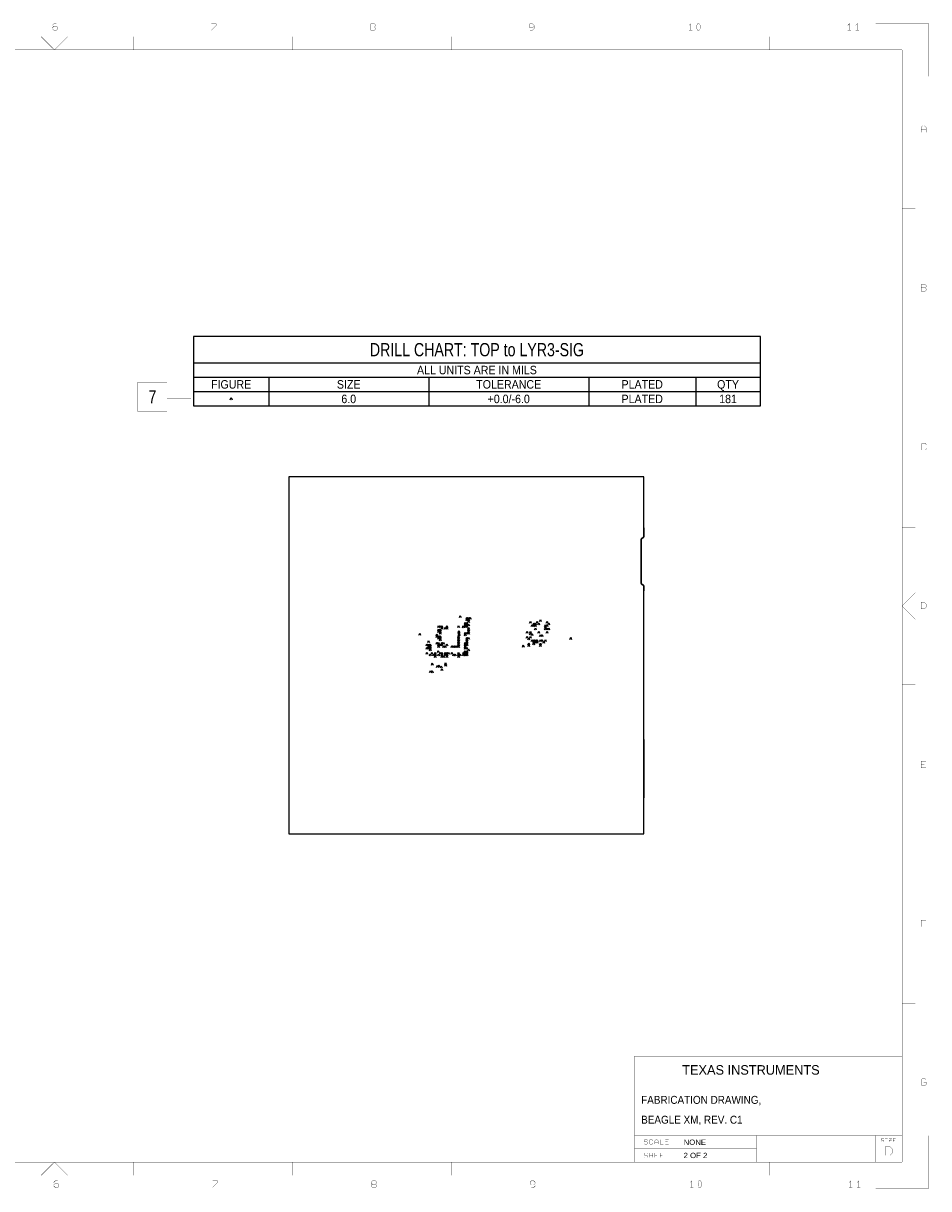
# Model space of a CAD drawing. Extents: x -10328 to 23178, y -9202 to 12802.
# Tile 2 of 2: x 6087 to 23178, y -9202 to 12802. Entities that reach past the tile are written whole.
import ezdxf
from ezdxf.enums import TextEntityAlignment as Align

# ---------------------------------------------------------------- set-up
doc = ezdxf.new("R2010")
doc.units = 0
doc.header["$MEASUREMENT"] = 0
doc.layers.add('1', color=7, linetype='CONTINUOUS')

msp = doc.modelspace()

# ---------------------------------------------------------------- linework, layer by layer
at = {"layer": '1', "const_width": 5}
for points in [[(6713, 12795), (6666, 12795), (6635, 12764), (6635, 12702), (6666, 12671), (6713, 12671), (6728, 12686), (6728, 12733), (6713, 12748), (6666, 12748), (6635, 12717)], [(9635, 12671), (9728, 12764), (9728, 12795), (9635, 12795)], [(12713, 12733), (12651, 12733), (12635, 12717), (12635, 12686), (12651, 12671), (12713, 12671), (12728, 12686), (12728, 12717), (12713, 12733), (12728, 12748), (12728, 12779), (12713, 12795), (12651, 12795), (12635, 12779), (12635, 12748), (12651, 12733)], [(15728, 12748), (15697, 12717), (15651, 12717), (15635, 12733), (15635, 12779), (15651, 12795), (15697, 12795), (15728, 12764), (15728, 12748), (15728, 12702), (15697, 12671), (15651, 12671)], [(18682, 12671), (18682, 12795), (18651, 12764)], [(21682, 12671), (21682, 12795), (21651, 12764)], [(21801, 12764), (21832, 12795), (21832, 12671)], [(23175, 11800), (23175, 12800), (22175, 12800)], [(6925, 12550), (6675, 12300), (6425, 12550)], [(8175, 12300), (8175, 12550)], [(11175, 12550), (11175, 12300)], [(14175, 12300), (14175, 12550)], [(17175, 12550), (17175, 12300)], [(18713, 12671), (18651, 12671)], [(20175, 12300), (20175, 12550)], [(21713, 12671), (21651, 12671)], [(21801, 12671), (21863, 12671)], [(-9825, -8700), (-9825, 12300), (22675, 12300)], [(22675, -8700), (22675, 12300)], [(23128, 10746), (23128, 10839), (23097, 10870), (23066, 10870), (23035, 10839), (23035, 10746)], [(23035, 10792), (23128, 10792)], [(22925, 9300), (22675, 9300)], [(23035, 7808), (23113, 7808)], [(22925, 6300), (22675, 6300)], [(9250, 5725), (8800, 5725), (8800, 6025), (8250, 6025), (8250, 5475), (8800, 5475), (8800, 5725)], [(23128, 4839), (23128, 4854), (23113, 4870), (23051, 4870), (23035, 4854), (23035, 4761), (23051, 4746), (23113, 4746), (23128, 4761), (23128, 4777)], [(22925, 3275), (22675, 3275)], [(22925, 2050), (22675, 1800), (22925, 1550)], [(22925, 325), (22675, 325)], [(23128, -1254), (23035, -1254), (23035, -1130), (23128, -1130)], [(23035, -1192), (23097, -1192)], [(22925, -2700), (22675, -2700)], [(23128, -4130), (23035, -4130), (23035, -4254)], [(23035, -4192), (23097, -4192)], [(22925, -5700), (22675, -5700)], [(22675, -6700), (17625, -6700)], [(17625, -6700), (17625, -7200)], [(17625, -8700), (17625, -7200), (22675, -7200)], [(22675, -7250), (22675, -7200)], [(23128, -7146), (23113, -7130), (23051, -7130), (23035, -7146), (23035, -7239), (23051, -7254), (23113, -7254), (23128, -7239), (23128, -7192), (23082, -7192)], [(17625, -8200), (19925, -8200)], [(17869, -8289), (17859, -8278), (17817, -8278), (17807, -8289), (17807, -8309), (17817, -8320), (17859, -8320), (17869, -8330), (17869, -8351), (17859, -8361), (17817, -8361), (17807, -8351)], [(17969, -8340), (17969, -8351), (17959, -8361), (17917, -8361), (17907, -8351), (17907, -8289), (17917, -8278), (17959, -8278), (17969, -8289), (17969, -8299)], [(18069, -8361), (18069, -8299), (18048, -8278), (18028, -8278), (18007, -8299), (18007, -8361)], [(18007, -8330), (18069, -8330)], [(18169, -8361), (18107, -8361), (18107, -8278)], [(18269, -8361), (18207, -8361), (18207, -8278), (18269, -8278)], [(18207, -8320), (18248, -8320)], [(19925, -8700), (19925, -8200), (22175, -8200)], [(23175, -8200), (23175, -9200), (22175, -9200)], [(22675, -8200), (22175, -8200), (22175, -8700)], [(22327, -8260), (22319, -8253), (22288, -8253), (22280, -8260), (22280, -8276), (22288, -8284), (22319, -8284), (22327, -8291), (22327, -8307), (22319, -8315), (22288, -8315), (22280, -8307)], [(22355, -8253), (22402, -8253)], [(22355, -8315), (22402, -8315)], [(22378, -8315), (22378, -8253)], [(22430, -8253), (22477, -8253), (22477, -8260), (22430, -8307), (22430, -8315), (22477, -8315)], [(22477, -8284), (22430, -8284)], [(22552, -8253), (22505, -8253), (22505, -8315), (22552, -8315)], [(22536, -8284), (22505, -8284)], [(19925, -8450), (17625, -8450)], [(17869, -8539), (17859, -8528), (17817, -8528), (17807, -8539), (17807, -8559), (17817, -8570), (17859, -8570), (17869, -8580), (17869, -8601), (17859, -8611), (17817, -8611), (17807, -8601)], [(17907, -8611), (17907, -8528)], [(17907, -8570), (17969, -8570)], [(17969, -8611), (17969, -8528)], [(18069, -8528), (18007, -8528), (18007, -8611), (18069, -8611)], [(18007, -8570), (18048, -8570)], [(18169, -8611), (18107, -8611), (18107, -8528), (18169, -8528)], [(18107, -8570), (18148, -8570)], [(18207, -8528), (18238, -8528), (18238, -8611)], [(18269, -8528), (18207, -8528)], [(22675, -8700), (-9825, -8700)], [(6425, -8950), (6675, -8700), (6925, -8950)], [(8175, -8700), (8175, -8950)], [(11175, -8950), (11175, -8700)], [(14175, -8700), (14175, -8950)], [(17175, -8700), (17175, -8950)], [(17625, -8700), (17675, -8700)], [(20175, -8950), (20175, -8700)], [(6738, -9055), (6691, -9055), (6660, -9086), (6660, -9148), (6691, -9179), (6738, -9179), (6753, -9164), (6753, -9117), (6738, -9102), (6691, -9102), (6660, -9133)], [(9660, -9179), (9753, -9086), (9753, -9055), (9660, -9055)], [(12676, -9117), (12660, -9102), (12660, -9071), (12676, -9055), (12738, -9055), (12753, -9071), (12753, -9102), (12738, -9117), (12753, -9133), (12753, -9164), (12738, -9179), (12676, -9179), (12660, -9164), (12660, -9133), (12676, -9117), (12738, -9117)], [(15753, -9102), (15722, -9133), (15676, -9133), (15660, -9117), (15660, -9071), (15676, -9055), (15722, -9055), (15753, -9086), (15753, -9102), (15753, -9148), (15722, -9179), (15676, -9179)], [(18707, -9179), (18707, -9055), (18676, -9086)], [(18738, -9179), (18676, -9179)], [(21676, -9086), (21707, -9055), (21707, -9179)], [(21676, -9179), (21738, -9179)], [(21857, -9179), (21857, -9055), (21826, -9086)], [(21826, -9179), (21888, -9179)]]:
    msp.add_lwpolyline(points, dxfattribs=at)
for points in [[(18816, 12671), (18801, 12702), (18801, 12764), (18816, 12795), (18847, 12795), (18863, 12764), (18863, 12702), (18847, 12671)], [(23035, 7746), (23113, 7746), (23128, 7761), (23128, 7792), (23113, 7808), (23128, 7823), (23128, 7854), (23113, 7870), (23035, 7870), (23035, 7808)], [(23035, 1746), (23097, 1746), (23128, 1777), (23128, 1839), (23097, 1870), (23035, 1870)], [(22364, -8572), (22446, -8572), (22488, -8531), (22488, -8448), (22446, -8407), (22364, -8407)], [(18841, -9179), (18826, -9148), (18826, -9086), (18841, -9055), (18872, -9055), (18888, -9086), (18888, -9148), (18872, -9179)]]:
    msp.add_lwpolyline(points, close=True, dxfattribs=at)
at = {"layer": '1'}
for points in [[(9300, 5580), (20000, 5580), (20000, 6890), (9300, 6890)], [(11100, -2500), (17800, -2500), (17800, 2179.58), (17752.76, 2226.88), (17752.76, 3061.52), (17800, 3108.82), (17800, 4240), (11100, 4240)]]:
    msp.add_lwpolyline(points, close=True, dxfattribs=at)
for points in [[(9300, 6390), (20000, 6390)], [(9300, 6120), (20000, 6120)], [(10720, 6120), (10720, 5580)], [(13740, 6120), (13740, 5580)], [(16760, 6120), (16760, 5580)], [(18780, 6120), (18780, 5580)], [(9300, 5850), (20000, 5850)], [(9993.34, 5695), (10010, 5735), (10026.66, 5695)], [(10020.66, 5709), (9999.34, 5709)], [(17800, 3275.7), (17800, 3108.82), (17752.76, 3061.52), (17752.76, 2226.88), (17800, 2179.58), (17800, 2085.7)], [(14319.6, 1582.26), (14336.26, 1622.26), (14352.92, 1582.26)], [(14346.92, 1596.26), (14325.6, 1596.26)], [(14445.54, 1550.8), (14462.2, 1590.8), (14478.86, 1550.8)], [(14445.54, 1519.2), (14462.2, 1559.2), (14478.86, 1519.2)], [(14472.86, 1564.8), (14451.54, 1564.8)], [(14477.14, 1550.8), (14493.8, 1590.8), (14510.46, 1550.8)], [(14477.14, 1519.2), (14493.8, 1559.2), (14510.46, 1519.2)], [(14504.46, 1564.8), (14483.14, 1564.8)], [(14508.6, 1550.76), (14525.26, 1590.76), (14541.92, 1550.76)], [(14535.92, 1564.76), (14514.6, 1564.76)], [(15830.58, 1506.22), (15847.24, 1546.22), (15863.9, 1506.22)], [(13910.08, 1393.26), (13926.74, 1433.26), (13943.4, 1393.26)], [(13910.08, 1330.26), (13926.74, 1370.26), (13943.4, 1330.26)], [(13910.08, 1298.76), (13926.74, 1338.76), (13943.4, 1298.76)], [(13937.4, 1407.26), (13916.08, 1407.26)], [(13937.4, 1344.26), (13916.08, 1344.26)], [(13941.58, 1393.26), (13958.24, 1433.26), (13974.9, 1393.26)], [(13941.58, 1330.26), (13958.24, 1370.26), (13974.9, 1330.26)], [(13941.58, 1298.76), (13958.24, 1338.76), (13974.9, 1298.76)], [(13968.9, 1407.26), (13947.58, 1407.26)], [(13968.9, 1344.26), (13947.58, 1344.26)], [(13973.08, 1393.26), (13989.74, 1433.26), (14006.4, 1393.26)], [(13973.08, 1361.76), (13989.74, 1401.76), (14006.4, 1361.76)], [(14000.4, 1407.26), (13979.08, 1407.26)], [(14000.4, 1375.76), (13979.08, 1375.76)], [(14036.08, 1361.76), (14052.74, 1401.76), (14069.4, 1361.76)], [(14063.4, 1375.76), (14042.08, 1375.76)], [(14066.48, 1392.26), (14083.14, 1432.26), (14099.8, 1392.26)], [(14067.58, 1361.76), (14084.24, 1401.76), (14100.9, 1361.76)], [(14093.8, 1406.26), (14072.48, 1406.26)], [(14094.9, 1375.76), (14073.58, 1375.76)], [(14288.1, 1393.26), (14304.76, 1433.26), (14321.42, 1393.26)], [(14292.8, 1299.46), (14309.46, 1339.46), (14326.12, 1299.46)], [(14315.42, 1407.26), (14294.1, 1407.26)], [(14375.34, 1390), (14392, 1430), (14408.66, 1390)], [(14402.66, 1404), (14381.34, 1404)], [(14414.1, 1424.76), (14430.76, 1464.76), (14447.42, 1424.76)], [(14414.1, 1393.26), (14430.76, 1433.26), (14447.42, 1393.26)], [(14414.14, 1456.2), (14430.8, 1496.2), (14447.46, 1456.2)], [(14441.42, 1438.76), (14420.1, 1438.76)], [(14441.42, 1407.26), (14420.1, 1407.26)], [(14441.46, 1470.2), (14420.14, 1470.2)], [(14445.54, 1456.2), (14462.2, 1496.2), (14478.86, 1456.2)], [(14445.54, 1424.8), (14462.2, 1464.8), (14478.86, 1424.8)], [(14445.54, 1393.2), (14462.2, 1433.2), (14478.86, 1393.2)], [(14472.86, 1533.2), (14451.54, 1533.2)], [(14472.86, 1470.2), (14451.54, 1470.2)], [(14472.86, 1438.8), (14451.54, 1438.8)], [(14472.86, 1407.2), (14451.54, 1407.2)], [(14477.1, 1298.76), (14493.76, 1338.76), (14510.42, 1298.76)], [(14477.14, 1487.8), (14493.8, 1527.8), (14510.46, 1487.8)], [(14477.14, 1424.8), (14493.8, 1464.8), (14510.46, 1424.8)], [(14477.14, 1361.76), (14493.8, 1401.76), (14510.46, 1361.76)], [(14477.14, 1330.26), (14493.8, 1370.26), (14510.46, 1330.26)], [(14504.46, 1533.2), (14483.14, 1533.2)], [(14504.46, 1501.8), (14483.14, 1501.8)], [(14504.46, 1438.8), (14483.14, 1438.8)], [(14504.46, 1375.76), (14483.14, 1375.76)], [(14504.46, 1344.26), (14483.14, 1344.26)], [(15578.54, 1285.8), (15595.2, 1325.8), (15611.86, 1285.8)], [(15641.54, 1474.8), (15658.2, 1514.8), (15674.86, 1474.8)], [(15641.58, 1285.76), (15658.24, 1325.76), (15674.9, 1285.76)], [(15668.86, 1488.8), (15647.54, 1488.8)], [(15673.08, 1411.76), (15689.74, 1451.76), (15706.4, 1411.76)], [(15700.4, 1425.76), (15679.08, 1425.76)], [(15704.58, 1443.26), (15721.24, 1483.26), (15737.9, 1443.26)], [(15704.58, 1411.76), (15721.24, 1451.76), (15737.9, 1411.76)], [(15731.9, 1457.26), (15710.58, 1457.26)], [(15731.9, 1425.76), (15710.58, 1425.76)], [(15736.08, 1443.26), (15752.74, 1483.26), (15769.4, 1443.26)], [(15736.08, 1411.76), (15752.74, 1451.76), (15769.4, 1411.76)], [(15736.1, 1348.74), (15752.76, 1388.74), (15769.42, 1348.74)], [(15763.4, 1457.26), (15742.08, 1457.26)], [(15763.4, 1425.76), (15742.08, 1425.76)], [(15763.42, 1362.74), (15742.1, 1362.74)], [(15767.6, 1474.72), (15784.26, 1514.72), (15800.92, 1474.72)], [(15794.92, 1488.72), (15773.6, 1488.72)], [(15799.08, 1443.22), (15815.74, 1483.22), (15832.4, 1443.22)], [(15799.08, 1285.74), (15815.74, 1325.74), (15832.4, 1285.74)], [(15826.4, 1457.22), (15805.08, 1457.22)], [(15857.9, 1520.22), (15836.58, 1520.22)], [(15925.14, 1411.8), (15941.8, 1451.8), (15958.46, 1411.8)], [(15925.14, 1380.2), (15941.8, 1420.2), (15958.46, 1380.2)], [(15925.14, 1348.8), (15941.8, 1388.8), (15958.46, 1348.8)], [(15952.46, 1425.8), (15931.14, 1425.8)], [(15952.46, 1394.2), (15931.14, 1394.2)], [(15952.46, 1362.8), (15931.14, 1362.8)], [(15956.56, 1474.72), (15973.22, 1514.72), (15989.88, 1474.72)], [(15956.56, 1411.74), (15973.22, 1451.74), (15989.88, 1411.74)], [(15956.56, 1285.74), (15973.22, 1325.74), (15989.88, 1285.74)], [(15956.6, 1348.76), (15973.26, 1388.76), (15989.92, 1348.76)], [(15983.88, 1488.72), (15962.56, 1488.72)], [(15983.88, 1425.74), (15962.56, 1425.74)], [(15983.92, 1362.76), (15962.6, 1362.76)], [(15988.1, 1443.26), (16004.76, 1483.26), (16021.42, 1443.26)], [(15988.14, 1348.8), (16004.8, 1388.8), (16021.46, 1348.8)], [(16015.42, 1457.26), (15994.1, 1457.26)], [(16015.46, 1362.8), (15994.14, 1362.8)], [(13553.34, 1250), (13570, 1290), (13586.66, 1250)], [(13580.66, 1264), (13559.34, 1264)], [(13721.14, 1109.8), (13737.8, 1149.8), (13754.46, 1109.8)], [(13748.46, 1123.8), (13727.14, 1123.8)], [(13878.58, 1235.76), (13895.24, 1275.76), (13911.9, 1235.76)], [(13878.58, 1204.24), (13895.24, 1244.24), (13911.9, 1204.24)], [(13878.58, 1078.24), (13895.24, 1118.24), (13911.9, 1078.24)], [(13905.9, 1249.76), (13884.58, 1249.76)], [(13905.9, 1218.24), (13884.58, 1218.24)], [(13910.08, 1204.24), (13926.74, 1244.24), (13943.4, 1204.24)], [(13910.08, 1172.74), (13926.74, 1212.74), (13943.4, 1172.74)], [(13910.08, 1078.24), (13926.74, 1118.24), (13943.4, 1078.24)], [(13937.4, 1312.76), (13916.08, 1312.76)], [(13937.4, 1218.24), (13916.08, 1218.24)], [(13937.4, 1186.74), (13916.08, 1186.74)], [(13941.58, 1267.26), (13958.24, 1307.26), (13974.9, 1267.26)], [(13941.58, 1204.24), (13958.24, 1244.24), (13974.9, 1204.24)], [(13941.58, 1172.74), (13958.24, 1212.74), (13974.9, 1172.74)], [(13941.58, 1141.24), (13958.24, 1181.24), (13974.9, 1141.24)], [(13968.9, 1312.76), (13947.58, 1312.76)], [(13968.9, 1281.26), (13947.58, 1281.26)], [(13968.9, 1218.24), (13947.58, 1218.24)], [(13968.9, 1186.74), (13947.58, 1186.74)], [(13968.9, 1155.24), (13947.58, 1155.24)], [(13973.08, 1078.24), (13989.74, 1118.24), (14006.4, 1078.24)], [(14004.58, 1078.24), (14021.24, 1118.24), (14037.9, 1078.24)], [(14288.1, 1204.24), (14304.76, 1244.24), (14321.42, 1204.24)], [(14288.1, 1172.74), (14304.76, 1212.74), (14321.42, 1172.74)], [(14288.1, 1140.94), (14304.76, 1180.94), (14321.42, 1140.94)], [(14288.1, 1109.54), (14304.76, 1149.54), (14321.42, 1109.54)], [(14288.1, 1078.14), (14304.76, 1118.14), (14321.42, 1078.14)], [(14293.28, 1267.06), (14309.94, 1307.06), (14326.6, 1267.06)], [(14315.42, 1218.24), (14294.1, 1218.24)], [(14315.42, 1186.74), (14294.1, 1186.74)], [(14315.42, 1154.94), (14294.1, 1154.94)], [(14315.42, 1123.54), (14294.1, 1123.54)], [(14296.28, 1235.06), (14312.94, 1275.06), (14329.6, 1235.06)], [(14320.12, 1313.46), (14298.8, 1313.46)], [(14320.6, 1281.06), (14299.28, 1281.06)], [(14323.6, 1249.06), (14302.28, 1249.06)], [(14414.1, 1267.26), (14430.76, 1307.26), (14447.42, 1267.26)], [(14414.1, 1235.76), (14430.76, 1275.76), (14447.42, 1235.76)], [(14414.14, 1078.2), (14430.8, 1118.2), (14447.46, 1078.2)], [(14441.42, 1281.26), (14420.1, 1281.26)], [(14441.42, 1249.76), (14420.1, 1249.76)], [(14445.6, 1267.26), (14462.26, 1307.26), (14478.92, 1267.26)], [(14445.6, 1172.74), (14462.26, 1212.74), (14478.92, 1172.74)], [(14445.6, 1141.24), (14462.26, 1181.24), (14478.92, 1141.24)], [(14445.6, 1109.74), (14462.26, 1149.74), (14478.92, 1109.74)], [(14445.6, 1078.24), (14462.26, 1118.24), (14478.92, 1078.24)], [(14472.92, 1281.26), (14451.6, 1281.26)], [(14472.92, 1186.74), (14451.6, 1186.74)], [(14472.92, 1155.24), (14451.6, 1155.24)], [(14472.92, 1123.74), (14451.6, 1123.74)], [(14477.1, 1267.26), (14493.76, 1307.26), (14510.42, 1267.26)], [(14477.1, 1172.74), (14493.76, 1212.74), (14510.42, 1172.74)], [(14504.42, 1312.76), (14483.1, 1312.76)], [(14504.42, 1281.26), (14483.1, 1281.26)], [(14504.42, 1186.74), (14483.1, 1186.74)], [(15578.54, 1191.2), (15595.2, 1231.2), (15611.86, 1191.2)], [(15605.86, 1299.8), (15584.54, 1299.8)], [(15605.86, 1205.2), (15584.54, 1205.2)], [(15610.14, 1159.8), (15626.8, 1199.8), (15643.46, 1159.8)], [(15610.14, 1065.2), (15626.8, 1105.2), (15643.46, 1065.2)], [(15637.46, 1173.8), (15616.14, 1173.8)], [(15641.54, 1191.2), (15658.2, 1231.2), (15674.86, 1191.2)], [(15641.58, 1254.24), (15658.24, 1294.24), (15674.9, 1254.24)], [(15668.86, 1205.2), (15647.54, 1205.2)], [(15668.9, 1299.76), (15647.58, 1299.76)], [(15668.9, 1268.24), (15647.58, 1268.24)], [(15673.14, 1128.2), (15689.8, 1168.2), (15706.46, 1128.2)], [(15673.34, 1240), (15690, 1280), (15706.66, 1240)], [(15700.46, 1142.2), (15679.14, 1142.2)], [(15700.66, 1254), (15679.34, 1254)], [(15704.58, 1096.74), (15721.24, 1136.74), (15737.9, 1096.74)], [(15704.58, 1065.24), (15721.24, 1105.24), (15737.9, 1065.24)], [(15704.64, 1128.2), (15721.3, 1168.2), (15737.96, 1128.2)], [(15731.9, 1110.74), (15710.58, 1110.74)], [(15731.96, 1142.2), (15710.64, 1142.2)], [(15736.14, 1128.2), (15752.8, 1168.2), (15769.46, 1128.2)], [(15736.14, 1096.8), (15752.8, 1136.8), (15769.46, 1096.8)], [(15763.46, 1142.2), (15742.14, 1142.2)], [(15763.46, 1110.8), (15742.14, 1110.8)], [(15767.54, 1128.2), (15784.2, 1168.2), (15800.86, 1128.2)], [(15767.54, 1096.74), (15784.2, 1136.74), (15800.86, 1096.74)], [(15794.86, 1142.2), (15773.54, 1142.2)], [(15794.86, 1110.74), (15773.54, 1110.74)], [(15826.4, 1299.74), (15805.08, 1299.74)], [(15830.54, 1128.2), (15847.2, 1168.2), (15863.86, 1128.2)], [(15830.58, 1222.76), (15847.24, 1262.76), (15863.9, 1222.76)], [(15830.58, 1065.28), (15847.24, 1105.28), (15863.9, 1065.28)], [(15857.86, 1142.2), (15836.54, 1142.2)], [(15857.9, 1236.76), (15836.58, 1236.76)], [(15862.08, 1222.76), (15878.74, 1262.76), (15895.4, 1222.76)], [(15862.08, 1128.26), (15878.74, 1168.26), (15895.4, 1128.26)], [(15889.4, 1236.76), (15868.08, 1236.76)], [(15889.4, 1142.26), (15868.08, 1142.26)], [(15893.6, 1096.74), (15910.26, 1136.74), (15926.92, 1096.74)], [(15920.92, 1110.74), (15899.6, 1110.74)], [(15925.14, 1128.2), (15941.8, 1168.2), (15958.46, 1128.2)], [(15952.46, 1142.2), (15931.14, 1142.2)], [(15983.88, 1299.74), (15962.56, 1299.74)], [(16403.34, 1170), (16420, 1210), (16436.66, 1170)], [(16430.66, 1184), (16409.34, 1184)], [(13689.54, 1046.8), (13706.2, 1086.8), (13722.86, 1046.8)], [(13689.54, 983.8), (13706.2, 1023.8), (13722.86, 983.8)], [(13689.58, 889.24), (13706.24, 929.24), (13722.9, 889.24)], [(13716.86, 1060.8), (13695.54, 1060.8)], [(13716.86, 997.8), (13695.54, 997.8)], [(13716.9, 903.24), (13695.58, 903.24)], [(13721.14, 1046.8), (13737.8, 1086.8), (13754.46, 1046.8)], [(13721.14, 1015.2), (13737.8, 1055.2), (13754.46, 1015.2)], [(13721.14, 983.8), (13737.8, 1023.8), (13754.46, 983.8)], [(13748.46, 1060.8), (13727.14, 1060.8)], [(13748.46, 1029.2), (13727.14, 1029.2)], [(13748.46, 997.8), (13727.14, 997.8)], [(13752.54, 1046.8), (13769.2, 1086.8), (13785.86, 1046.8)], [(13752.54, 983.8), (13769.2, 1023.8), (13785.86, 983.8)], [(13752.54, 952.2), (13769.2, 992.2), (13785.86, 952.2)], [(13752.58, 1015.24), (13769.24, 1055.24), (13785.9, 1015.24)], [(13752.58, 857.74), (13769.24, 897.74), (13785.9, 857.74)], [(13779.86, 1060.8), (13758.54, 1060.8)], [(13779.86, 997.8), (13758.54, 997.8)], [(13779.86, 966.2), (13758.54, 966.2)], [(13779.9, 1029.24), (13758.58, 1029.24)], [(13784.08, 889.24), (13800.74, 929.24), (13817.4, 889.24)], [(13811.4, 903.24), (13790.08, 903.24)], [(13815.58, 857.74), (13832.24, 897.74), (13848.9, 857.74)], [(13847.08, 889.24), (13863.74, 929.24), (13880.4, 889.24)], [(13847.14, 857.8), (13863.8, 897.8), (13880.46, 857.8)], [(13874.4, 903.24), (13853.08, 903.24)], [(13905.9, 1092.24), (13884.58, 1092.24)], [(13903.34, 920), (13920, 960), (13936.66, 920)], [(13930.66, 934), (13909.34, 934)], [(13910.08, 1046.74), (13926.74, 1086.74), (13943.4, 1046.74)], [(13910.08, 1015.24), (13926.74, 1055.24), (13943.4, 1015.24)], [(13910.08, 857.74), (13926.74, 897.74), (13943.4, 857.74)], [(13937.4, 1092.24), (13916.08, 1092.24)], [(13937.4, 1060.74), (13916.08, 1060.74)], [(13937.4, 1029.24), (13916.08, 1029.24)], [(13941.58, 1046.74), (13958.24, 1086.74), (13974.9, 1046.74)], [(13941.58, 889.24), (13958.24, 929.24), (13974.9, 889.24)], [(13968.9, 1060.74), (13947.58, 1060.74)], [(13968.9, 903.24), (13947.58, 903.24)], [(13973.08, 1046.74), (13989.74, 1086.74), (14006.4, 1046.74)], [(13973.08, 889.24), (13989.74, 929.24), (14006.4, 889.24)], [(13973.08, 857.74), (13989.74, 897.74), (14006.4, 857.74)], [(14000.4, 1092.24), (13979.08, 1092.24)], [(14000.4, 1060.74), (13979.08, 1060.74)], [(14000.4, 903.24), (13979.08, 903.24)], [(14004.58, 1015.24), (14021.24, 1055.24), (14037.9, 1015.24)], [(14031.9, 1092.24), (14010.58, 1092.24)], [(14031.9, 1029.24), (14010.58, 1029.24)], [(14036.08, 1015.24), (14052.74, 1055.24), (14069.4, 1015.24)], [(14036.08, 889.24), (14052.74, 929.24), (14069.4, 889.24)], [(14036.08, 857.74), (14052.74, 897.74), (14069.4, 857.74)], [(14063.4, 1029.24), (14042.08, 1029.24)], [(14063.4, 903.24), (14042.08, 903.24)], [(14067.58, 1046.74), (14084.24, 1086.74), (14100.9, 1046.74)], [(14067.58, 889.24), (14084.24, 929.24), (14100.9, 889.24)], [(14067.74, 857.8), (14084.4, 897.8), (14101.06, 857.8)], [(14094.9, 1060.74), (14073.58, 1060.74)], [(14094.9, 903.24), (14073.58, 903.24)], [(14099.14, 889.2), (14115.8, 929.2), (14132.46, 889.2)], [(14126.46, 903.2), (14105.14, 903.2)], [(14161.14, 888.2), (14177.8, 928.2), (14194.46, 888.2)], [(14162.1, 1015.24), (14178.76, 1055.24), (14195.42, 1015.24)], [(14188.46, 902.2), (14167.14, 902.2)], [(14189.42, 1029.24), (14168.1, 1029.24)], [(14193.6, 1015.24), (14210.26, 1055.24), (14226.92, 1015.24)], [(14193.6, 857.74), (14210.26, 897.74), (14226.92, 857.74)], [(14220.92, 1029.24), (14199.6, 1029.24)], [(14225.1, 857.74), (14241.76, 897.74), (14258.42, 857.74)], [(14225.14, 1015.2), (14241.8, 1055.2), (14258.46, 1015.2)], [(14252.46, 1029.2), (14231.14, 1029.2)], [(14256.54, 1015.2), (14273.2, 1055.2), (14289.86, 1015.2)], [(14283.86, 1029.2), (14262.54, 1029.2)], [(14288.1, 1046.74), (14304.76, 1086.74), (14321.42, 1046.74)], [(14288.1, 1016.34), (14304.76, 1056.34), (14321.42, 1016.34)], [(14288.1, 857.74), (14304.76, 897.74), (14321.42, 857.74)], [(14288.14, 889.2), (14304.8, 929.2), (14321.46, 889.2)], [(14315.42, 1092.14), (14294.1, 1092.14)], [(14315.42, 1060.74), (14294.1, 1060.74)], [(14315.42, 1030.34), (14294.1, 1030.34)], [(14315.46, 903.2), (14294.14, 903.2)], [(14319.74, 857.6), (14336.4, 897.6), (14353.06, 857.6)], [(14382.6, 889.24), (14399.26, 929.24), (14415.92, 889.24)], [(14382.74, 857.6), (14399.4, 897.6), (14416.06, 857.6)], [(14409.92, 903.24), (14388.6, 903.24)], [(14406.54, 920.8), (14423.2, 960.8), (14439.86, 920.8)], [(14433.86, 934.8), (14412.54, 934.8)], [(14414.1, 889.24), (14430.76, 929.24), (14447.42, 889.24)], [(14414.1, 857.74), (14430.76, 897.74), (14447.42, 857.74)], [(14414.14, 1046.7), (14430.8, 1086.7), (14447.46, 1046.7)], [(14414.14, 1015.2), (14430.8, 1055.2), (14447.46, 1015.2)], [(14414.14, 983.8), (14430.8, 1023.8), (14447.46, 983.8)], [(14441.42, 903.24), (14420.1, 903.24)], [(14441.46, 1092.2), (14420.14, 1092.2)], [(14441.46, 1060.7), (14420.14, 1060.7)], [(14441.46, 1029.2), (14420.14, 1029.2)], [(14441.46, 997.8), (14420.14, 997.8)], [(14445.54, 1046.8), (14462.2, 1086.8), (14478.86, 1046.8)], [(14445.54, 983.8), (14462.2, 1023.8), (14478.86, 983.8)], [(14445.6, 920.74), (14462.26, 960.74), (14478.92, 920.74)], [(14445.6, 889.24), (14462.26, 929.24), (14478.92, 889.24)], [(14445.6, 857.74), (14462.26, 897.74), (14478.92, 857.74)], [(14472.86, 1060.8), (14451.54, 1060.8)], [(14472.86, 997.8), (14451.54, 997.8)], [(14472.92, 1092.24), (14451.6, 1092.24)], [(14472.92, 934.74), (14451.6, 934.74)], [(14472.92, 903.24), (14451.6, 903.24)], [(14477.1, 952.24), (14493.76, 992.24), (14510.42, 952.24)], [(14504.42, 966.24), (14483.1, 966.24)], [(15508.34, 1025), (15525, 1065), (15541.66, 1025)], [(15535.66, 1039), (15514.34, 1039)], [(15610.14, 1033.8), (15626.8, 1073.8), (15643.46, 1033.8)], [(15637.46, 1079.2), (15616.14, 1079.2)], [(15637.46, 1047.8), (15616.14, 1047.8)], [(15731.9, 1079.24), (15710.58, 1079.24)], [(15830.6, 1033.74), (15847.26, 1073.74), (15863.92, 1033.74)], [(15857.9, 1079.28), (15836.58, 1079.28)], [(15857.92, 1047.74), (15836.6, 1047.74)], [(13779.9, 871.74), (13758.58, 871.74)], [(13791.34, 684), (13808, 724), (13824.66, 684)], [(13818.66, 698), (13797.34, 698)], [(13842.9, 871.74), (13821.58, 871.74)], [(13847.14, 826.2), (13863.8, 866.2), (13880.46, 826.2)], [(13874.46, 871.8), (13853.14, 871.8)], [(13874.46, 840.2), (13853.14, 840.2)], [(13889.34, 640.38), (13906, 680.38), (13922.66, 640.38)], [(13911.34, 652), (13928, 692), (13944.66, 652)], [(13937.4, 871.74), (13916.08, 871.74)], [(13938.66, 666), (13917.34, 666)], [(13961.34, 632), (13978, 672), (13994.66, 632)], [(13973.14, 826.2), (13989.8, 866.2), (14006.46, 826.2)], [(14000.4, 871.74), (13979.08, 871.74)], [(14000.46, 840.2), (13979.14, 840.2)], [(14004.54, 826.24), (14021.2, 866.24), (14037.86, 826.24)], [(14031.86, 840.24), (14010.54, 840.24)], [(14041.34, 694), (14058, 734), (14074.66, 694)], [(14041.34, 666), (14058, 706), (14074.66, 666)], [(14063.4, 871.74), (14042.08, 871.74)], [(14068.66, 708), (14047.34, 708)], [(14068.66, 680), (14047.34, 680)], [(14067.74, 826.2), (14084.4, 866.2), (14101.06, 826.2)], [(14095.06, 871.8), (14073.74, 871.8)], [(14095.06, 840.2), (14073.74, 840.2)], [(14220.92, 871.74), (14199.6, 871.74)], [(14252.42, 871.74), (14231.1, 871.74)], [(14288.1, 826.24), (14304.76, 866.24), (14321.42, 826.24)], [(14315.42, 871.74), (14294.1, 871.74)], [(14315.42, 840.24), (14294.1, 840.24)], [(14347.06, 871.6), (14325.74, 871.6)], [(14410.06, 871.6), (14388.74, 871.6)], [(14441.42, 871.74), (14420.1, 871.74)], [(14472.92, 871.74), (14451.6, 871.74)], [(13757.34, 542), (13774, 582), (13790.66, 542)], [(13784.66, 556), (13763.34, 556)], [(13791.34, 540), (13808, 580), (13824.66, 540)], [(13818.66, 554), (13797.34, 554)], [(13916.66, 654.38), (13895.34, 654.38)], [(13988.66, 646), (13967.34, 646)], [(13973.34, 580), (13990, 620), (14006.66, 580)], [(14000.66, 594), (13979.34, 594)], [(17800, -720), (17800, -1820)]]:
    msp.add_lwpolyline(points, dxfattribs=at)

# ---------------------------------------------------------------- texts
for s, height, width, p in [('DRILL CHART: TOP to LYR3-SIG', 250, 0.8, (14650, 6515)), ('ALL UNITS ARE IN MILS', 160, 0.9375, (14650, 6175)), ('FIGURE', 160, 0.9375, (10010, 5905)), ('SIZE', 160, 0.9375, (12230, 5905)), ('TOLERANCE', 160, 0.9375, (15250, 5905)), ('PLATED', 160, 0.9375, (17770, 5905)), ('QTY', 160, 0.9375, (19390, 5905)), ('7', 250, 0.8, (8525, 5625)), ('6.0', 160, 0.9375, (12230, 5630)), ('+0.0/-6.0', 160, 0.9375, (15250, 5630)), ('PLATED', 160, 0.9375, (17770, 5630)), ('181', 160, 0.9375, (19390, 5630))]:
    msp.add_text(s, height=height, dxfattribs=dict(at, width=width)).set_placement(p, align=Align.CENTER)
msp.add_text('TEXAS INSTRUMENTS', height=180, dxfattribs=at).set_placement((18525, -7050))
for s, height, width, p in [('FABRICATION DRAWING,', 150, 0.933333, (17750, -7600)), ('BEAGLE XM, REV. C1', 150, 0.933333, (17750, -7975)), ('NONE', 100, 1.1, (18550, -8375)), ('2 OF 2', 100, 1.1, (18550, -8625))]:
    msp.add_text(s, height=height, dxfattribs=dict(at, width=width)).set_placement(p)

doc.saveas('drawing.dxf')
